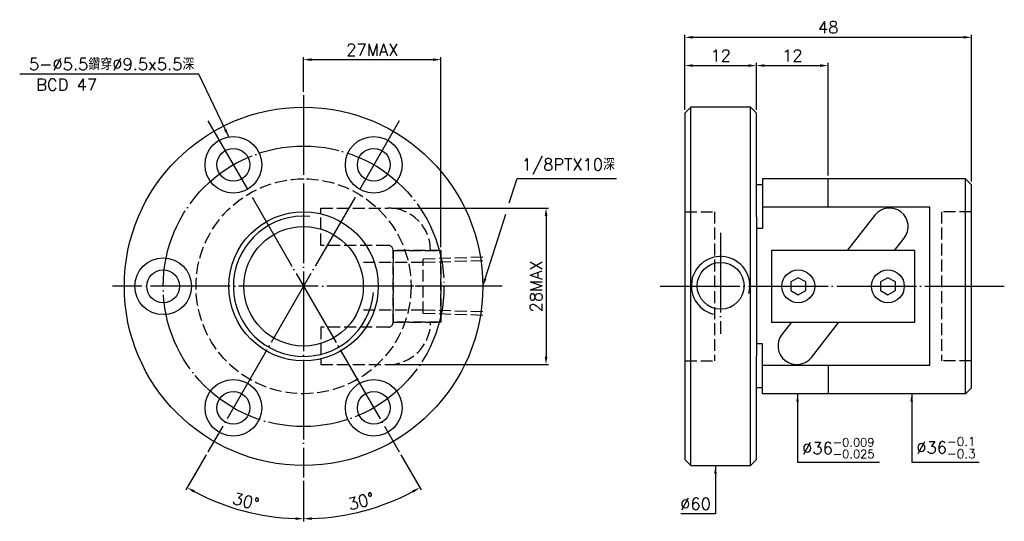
# Model space of a CAD drawing. Header units: millimetres. Extents: x 169 to 334, y 158 to 242.
import ezdxf
from ezdxf.enums import TextEntityAlignment as Align

# ---------------------------------------------------------------- set-up
doc = ezdxf.new("R2010")
doc.units = ezdxf.units.MM
doc.header["$LTSCALE"] = 0.666667
doc.linetypes.add('CENTER', pattern=[22, 20, -1, 0, -1])
doc.linetypes.add('DASHED', pattern=[4, 3, -1])
for name, color, linetype in [('DDVIEW', 7, 'Continuous'), ('NT', 7, 'Continuous'), ('NT-DIM', 2, 'Continuous'), ('SH', 7, 'Continuous'), ('SH-DIM', 2, 'Continuous')]:
    doc.layers.add(name, color=color, linetype=linetype)
doc.styles.add('SIMPLEX', font='simplex.shx', dxfattribs={"bigfont": 'chineset.shx'})
doc.styles.get("Standard").update_dxf_attribs({"font": 'simplex.shx', "bigfont": 'chineset.shx'})
doc.dimstyles.new('ISO-25', dxfattribs={"dimscale": 0.666667, "dimtxt": 3, "dimasz": 2, "dimexe": 0.646, "dimexo": 0.862, "dimgap": 1, "dimtad": 1, "dimdec": 3, "dimdsep": 46, "dimtxsty": 'Standard', "dimcen": 1.5, "dimclrd": 256, "dimclre": 256, "dimclrt": 256, "dimazin": 2, "dimtfac": 1, "dimtdec": 3, "dimtmove": 0, "dimatfit": 3, "dimfxl": 0, "dimtolj": 1, "dimlwd": -1, "dimlwe": -1, "dimarcsym": 0})

# ---------------------------------------------------------------- blocks, each defined once
blk = doc.blocks.new('*D52')
at = {"layer": 'Defpoints', "color": 0}
for p in [(292.18, 234.41), (280.18, 226.43), (292.18, 226.43)]:
    blk.add_point(p, dxfattribs=at)
at = {"layer": 'SH-DIM'}
for p, q in [((280.18, 227.01), (280.18, 234.84)), ((281.51, 234.41), (290.84, 234.41)), ((292.18, 227.01), (292.18, 234.84))]:
    blk.add_line(p, q, dxfattribs=at)
for points in [[(281.51, 234.63), (281.51, 234.18), (280.18, 234.41)], [(290.84, 234.63), (290.84, 234.18), (292.18, 234.41)]]:
    blk.add_solid(points, dxfattribs=at)
at = {"layer": 'SH-DIM', "insert": (286.18, 236.07), "char_height": 2, "attachment_point": 5}
blk.add_mtext('\\A1;12', dxfattribs=at)
blk = doc.blocks.new('*D53')
at = {"layer": 'Defpoints', "color": 0}
for p in [(304.18, 234.41), (292.18, 226.43), (304.18, 215.43)]:
    blk.add_point(p, dxfattribs=at)
at = {"layer": 'SH-DIM'}
for p, q in [((292.18, 227.01), (292.18, 234.84)), ((293.51, 234.41), (302.84, 234.41)), ((304.18, 216.01), (304.18, 234.84))]:
    blk.add_line(p, q, dxfattribs=at)
for points in [[(293.51, 234.63), (293.51, 234.18), (292.18, 234.41)], [(302.84, 234.63), (302.84, 234.18), (304.18, 234.41)]]:
    blk.add_solid(points, dxfattribs=at)
at = {"layer": 'SH-DIM', "insert": (298.18, 236.07), "char_height": 2, "attachment_point": 5}
blk.add_mtext('\\A1;12', dxfattribs=at)
blk = doc.blocks.new('*D54')
at = {"layer": 'Defpoints', "color": 0}
for p in [(328.18, 239.14), (280.18, 226.43), (328.18, 214.43)]:
    blk.add_point(p, dxfattribs=at)
at = {"layer": 'SH-DIM'}
for p, q in [((280.18, 227.01), (280.18, 239.57)), ((281.51, 239.14), (326.84, 239.14)), ((328.18, 215.01), (328.18, 239.57))]:
    blk.add_line(p, q, dxfattribs=at)
for points in [[(281.51, 239.36), (281.51, 238.92), (280.18, 239.14)], [(326.84, 239.36), (326.84, 238.92), (328.18, 239.14)]]:
    blk.add_solid(points, dxfattribs=at)
at = {"layer": 'SH-DIM', "insert": (304.18, 240.81), "char_height": 2, "attachment_point": 5}
blk.add_mtext('\\A1;48', dxfattribs=at)
blk = doc.blocks.new('*D55')
at = {"layer": 'Defpoints', "color": 0}
for p in [(216.37, 229.43), (200.37, 225.14), (232.37, 169.72), (216.37, 165.43), (223.14, 159.09)]:
    blk.add_point(p, dxfattribs=at)
at = {"layer": 'SH-DIM'}
for p, q in [((232.66, 169.22), (236.06, 163.34)), ((216.37, 164.86), (216.37, 158.06))]:
    blk.add_line(p, q, dxfattribs=at)
blk.add_arc((216.37, 197.43), 38.94, 271.9621, 298.0379, dxfattribs=at)
for points in [[(234.57, 163.26), (234.78, 162.87), (235.84, 163.71)], [(217.71, 158.3), (217.7, 158.74), (216.37, 158.5)]]:
    blk.add_solid(points, dxfattribs=at)
at = {"layer": 'SH-DIM', "insert": (226.02, 161.43), "char_height": 2, "attachment_point": 5, "rotation": 15}
blk.add_mtext('\\A1;30°', dxfattribs=at)
blk = doc.blocks.new('*D56')
at = {"layer": 'Defpoints', "color": 0}
for p in [(216.37, 197.43), (200.37, 169.72), (216.37, 165.43), (203.06, 160.84)]:
    blk.add_point(p, dxfattribs=at)
at = {"layer": 'SH-DIM'}
for p, q in [((200.09, 169.22), (196.69, 163.34)), ((216.37, 164.86), (216.37, 158.06))]:
    blk.add_line(p, q, dxfattribs=at)
blk.add_arc((216.37, 197.43), 38.94, 241.9621, 268.0379, dxfattribs=at)
for points in [[(197.96, 162.87), (198.18, 163.26), (196.91, 163.71)], [(215.05, 158.74), (215.04, 158.3), (216.37, 158.5)]]:
    blk.add_solid(points, dxfattribs=at)
at = {"layer": 'SH-DIM', "insert": (206.73, 161.43), "char_height": 2, "attachment_point": 5, "rotation": 345}
blk.add_mtext('\\A1;30°', dxfattribs=at)
blk = doc.blocks.new('*D57')
at = {"layer": 'Defpoints', "color": 0}
for p in [(230.52, 210.54), (230.52, 184.32), (256.96, 184.32)]:
    blk.add_point(p, dxfattribs=at)
at = {"layer": 'SH-DIM'}
for p, q in [((231.09, 210.54), (257.39, 210.54)), ((256.96, 209.21), (256.96, 185.66)), ((231.09, 184.32), (257.39, 184.32))]:
    blk.add_line(p, q, dxfattribs=at)
for points in [[(256.74, 209.21), (257.19, 209.21), (256.96, 210.54)], [(256.74, 185.66), (257.19, 185.66), (256.96, 184.32)]]:
    blk.add_solid(points, dxfattribs=at)
at = {"layer": 'SH-DIM', "insert": (255.3, 197.43), "char_height": 2, "attachment_point": 5, "rotation": 90}
blk.add_mtext('\\A1;28MAX', dxfattribs=at)
blk = doc.blocks.new('*D58')
at = {"layer": 'Defpoints', "color": 0}
for p in [(239.37, 235.4), (216.37, 229.43), (239.37, 203.43)]:
    blk.add_point(p, dxfattribs=at)
at = {"layer": 'SH-DIM'}
for p, q in [((216.37, 230.01), (216.37, 235.83)), ((239.37, 204.01), (239.37, 235.83)), ((217.71, 235.4), (238.04, 235.4))]:
    blk.add_line(p, q, dxfattribs=at)
for points in [[(217.71, 235.62), (217.71, 235.17), (216.37, 235.4)], [(238.04, 235.62), (238.04, 235.17), (239.37, 235.4)]]:
    blk.add_solid(points, dxfattribs=at)
at = {"layer": 'SH-DIM', "insert": (227.87, 237.06), "char_height": 2, "attachment_point": 5}
blk.add_mtext('\\A1;27MAX', dxfattribs=at)

msp = doc.modelspace()

# ---------------------------------------------------------------- linework, layer by layer
at = {"layer": 'DDVIEW', "color": 3, "linetype": 'CENTER'}
for p, q in [((216.3746, 229.4315), (216.3746, 165.4315)), ((232.3746, 225.1443), (200.3746, 169.7187)), ((200.3746, 225.1443), (232.3746, 169.7187)), ((248.3746, 197.4315), (184.3746, 197.4315)), ((249.6173, 197.4315), (223.1319, 197.4315))]:
    msp.add_line(p, q, dxfattribs=at)
at = {"layer": 'DDVIEW', "color": 1, "linetype": 'DASHED'}
for p, q in [((219.2848, 204.291), (219.2848, 210.541)), ((219.2848, 210.541), (230.5151, 210.541)), ((230.5151, 204.291), (219.2848, 204.291)), ((231.3746, 203.4315), (239.3746, 203.4315)), ((231.3746, 191.4315), (231.3746, 203.4315)), ((239.3746, 203.4315), (231.3746, 203.4315)), ((231.3746, 203.4315), (231.3746, 191.4315)), ((239.3746, 203.4315), (239.3746, 191.4315)), ((239.3746, 191.4315), (239.3746, 203.4315)), ((239.3746, 191.4315), (231.3746, 191.4315)), ((231.3746, 191.4315), (239.3746, 191.4315)), ((230.5151, 190.572), (219.2848, 190.572)), ((219.2848, 190.572), (219.2848, 184.322)), ((219.2848, 184.322), (230.5151, 184.322))]:
    msp.add_line(p, q, dxfattribs=at)
at = {"layer": 'DDVIEW', "color": 255, "linetype": 'Continuous'}
for centre, radius in [((216.3746, 197.4315), 30), ((204.6246, 217.7831), 4.75), ((228.1246, 217.7831), 4.75), ((204.6246, 217.7831), 2.75), ((228.1246, 217.7831), 2.75), ((216.3746, 197.4315), 12.5), ((216.3746, 197.4315), 10), ((192.8746, 197.4315), 4.75), ((192.8746, 197.4315), 2.75), ((204.6246, 177.0799), 4.75), ((228.1246, 177.0799), 4.75), ((204.6246, 177.0799), 2.75), ((228.1246, 177.0799), 2.75)]:
    msp.add_circle(centre, radius, dxfattribs=at)
at = {"layer": 'DDVIEW', "color": 3, "linetype": 'CENTER'}
msp.add_circle((216.3746, 197.4315), 23.5, dxfattribs=at)
at = {"layer": 'DDVIEW', "color": 1, "linetype": 'DASHED'}
msp.add_circle((216.3746, 197.4315), 18, dxfattribs=at)
for centre, radius, start, end in [((230.5151, 203.4315), 7.1095, 0, 90), ((230.5151, 203.4315), 0.8595, 0, 90), ((230.5151, 191.4315), 0.8595, 270, 0), ((230.5151, 191.4315), 7.1095, 270, 0)]:
    msp.add_arc(centre, radius, start, end, dxfattribs=at)
at = {"layer": 'DDVIEW', "color": 5, "linetype": 'Continuous'}
msp.add_arc((216.3746, 197.4315), 11.75, 85, 355, dxfattribs=at)
at = {"layer": 'NT'}
for p, q in [((281.1761, 227.4315), (280.1761, 226.4315)), ((280.1761, 226.4315), (280.1761, 168.4315)), ((291.1761, 227.4315), (281.1761, 227.4315)), ((281.1761, 167.4315), (281.1761, 227.4315)), ((292.1761, 226.4315), (291.1761, 227.4315)), ((291.1761, 167.4315), (291.1761, 227.4315)), ((292.1761, 209.0934), (292.1761, 226.4315)), ((293.1761, 214.4315), (292.1761, 214.4315)), ((327.1761, 215.4315), (293.1761, 215.4315)), ((293.1761, 215.4315), (293.1761, 207.0934)), ((304.1761, 210.6603), (304.1761, 215.4315)), ((328.1761, 214.4315), (327.1761, 215.4315)), ((327.1761, 179.4315), (327.1761, 215.4315)), ((328.1761, 180.4315), (328.1761, 214.4315)), ((321.1761, 210.6603), (293.1761, 210.6603)), ((311.981, 209.3354), (307.386, 203.4315)), ((321.1761, 184.2028), (321.1761, 210.6603)), ((292.1761, 209.0934), (292.1761, 185.7696)), ((293.1761, 208.6603), (293.1761, 207.0934)), ((293.1761, 207.0934), (292.1761, 207.0934)), ((315.3059, 203.4315), (316.9132, 205.4966)), ((318.6761, 203.4315), (294.6761, 203.4315)), ((294.6761, 203.4315), (294.6761, 191.4315)), ((318.6761, 191.4315), (318.6761, 203.4315)), ((294.6761, 191.4315), (318.6761, 191.4315)), ((298.0463, 191.4315), (296.439, 189.3664)), ((301.3712, 185.5276), (305.9662, 191.4315)), ((293.1761, 187.7696), (292.1761, 187.7696)), ((293.1761, 179.4315), (293.1761, 187.7696)), ((293.1761, 186.2028), (293.1761, 187.7696)), ((292.1761, 168.4315), (292.1761, 185.7696)), ((293.1761, 184.2028), (321.1761, 184.2028)), ((304.1761, 184.2028), (304.1761, 179.4315)), ((293.1761, 180.4315), (292.1761, 180.4315)), ((328.1761, 180.4315), (327.1761, 179.4315)), ((327.1761, 179.4315), (293.1761, 179.4315)), ((280.1761, 168.4315), (281.1761, 167.4315)), ((291.1761, 167.4315), (292.1761, 168.4315)), ((281.1761, 167.4315), (291.1761, 167.4315))]:
    msp.add_line(p, q, dxfattribs=at)
at = {"layer": 'NT', "color": 1, "linetype": 'DASHED'}
for p, q in [((280.1761, 209.9315), (285.1761, 209.9315)), ((285.1761, 209.9315), (285.1761, 184.9315)), ((323.1761, 209.9315), (323.1761, 184.9315)), ((328.1761, 209.9315), (323.1761, 209.9315)), ((280.1761, 184.9315), (285.1761, 184.9315)), ((328.1761, 184.9315), (323.1761, 184.9315))]:
    msp.add_line(p, q, dxfattribs=at)
at = {"layer": 'NT', "color": 7, "linetype": 'Continuous'}
for points in [[(299.1761, 198.8749), (297.9261, 198.1532), (297.9261, 196.7098), (299.1761, 195.9881), (300.4261, 196.7098), (300.4261, 198.1532)], [(314.1761, 198.8749), (312.9261, 198.1532), (312.9261, 196.7098), (314.1761, 195.9881), (315.4261, 196.7098), (315.4261, 198.1532)]]:
    msp.add_lwpolyline(points, close=True, dxfattribs=at)
at = {"layer": 'NT', "color": 255}
msp.add_circle((286.1761, 197.5196), 3.92, dxfattribs=at)
at = {"layer": 'NT', "color": 7, "linetype": 'Continuous'}
for centre in [(299.1761, 197.4315), (314.1761, 197.4315)]:
    msp.add_circle(centre, 2.75, dxfattribs=at)
at = {"layer": 'NT'}
for centre, start, end in [((314.4471, 207.416), 322.10615, 142.10615), ((298.9051, 187.447), 142.10615, 322.10615)]:
    msp.add_arc(centre, 3.125, start, end, dxfattribs=at)
at = {"layer": 'NT', "color": 5}
msp.add_arc((286.1761, 197.5196), 4.9, 345, 255, dxfattribs=at)
at = {"layer": 'SH', "color": 3, "linetype": 'CENTER'}
for p, q in [((286.1761, 206.3627), (286.1761, 189.4914)), ((276.0802, 197.4315), (333.663, 197.4315))]:
    msp.add_line(p, q, dxfattribs=at)
at = {"layer": 'SH-DIM', "color": 1, "linetype": 'DASHED'}
for p, q in [((236.3795, 201.4021), (226.3795, 201.4021)), ((246.3746, 202.2955), (236.3795, 201.9831)), ((236.3795, 192.8799), (236.3795, 201.9831)), ((246.3746, 201.7145), (236.3795, 201.4021)), ((236.3795, 193.4609), (226.3795, 193.4609)), ((246.3746, 193.1485), (236.3795, 193.4609)), ((246.3746, 192.5675), (236.3795, 192.8799))]:
    msp.add_line(p, q, dxfattribs=at)
at = {"layer": 'SH-DIM'}
for points in [[(250.8038, 211.3952), (252.1067, 215.5029), (252.2067, 215.5029), (268.7781, 215.5029)], [(246.7777, 198.7024), (250.2107, 209.5256)]]:
    msp.add_lwpolyline(points, dxfattribs=at)
msp.add_solid([(246.9896, 198.6353), (246.3746, 197.4315), (246.5659, 198.7696)], dxfattribs=at)

# ---------------------------------------------------------------- texts
at = {"layer": 'NT-DIM', "style": 'SIMPLEX'}
msp.add_text('BCD 47', height=2, dxfattribs=at).set_placement((176.7213, 232.2115), align=Align.TOP_CENTER)
at = {"layer": 'NT-DIM', "char_height": 2}
for s, insert, attachment_point in [('5-%%C5.5鑽穿%%C9.5x5.5深', (198.0956, 233.6419), 9), ('\\A1;%%C36{\\H0.7x;\\S-0.009^ -0.025;}', (299.8258, 168.6424), 7), ('\\A1;%%C36{\\H0.735x;\\S-0.1^ -0.3;}', (318.9305, 168.656), 7)]:
    msp.add_mtext(s, dxfattribs=dict(at, insert=insert, attachment_point=attachment_point))
at = {"layer": 'SH-DIM', "char_height": 2}
for s, insert, attachment_point in [('\\A1;1/8PTX10深', (252.8733, 216.1695), 7), ('\\A1;\\A1;\\A1;%%C60', (284.5526, 159.9829), 9)]:
    msp.add_mtext(s, dxfattribs=dict(at, insert=insert, attachment_point=attachment_point))

# ---------------------------------------------------------------- dimensions: what is measured, and where the dimension line sits
at = {"layer": 'SH-DIM'}
dim = msp.add_linear_dim(base=(328.1761, 239.1419), p1=(280.1761, 226.4315), p2=(328.1761, 214.4315), dimstyle='ISO-25', dxfattribs=at)
dim.commit()
dim.dimension.update_dxf_attribs({"geometry": '*D54', "text_midpoint": (304.1761, 239.1419), "dimtype": 160})
dim = msp.add_linear_dim(base=(239.3746, 235.3952), p1=(216.3746, 229.4315), p2=(239.3746, 203.4315), text='27MAX', dimstyle='ISO-25', dxfattribs=at)
dim.commit()
dim.dimension.update_dxf_attribs({"geometry": '*D58', "text_midpoint": (227.8746, 237.0619)})
dim = msp.add_linear_dim(base=(292.1761, 234.4061), p1=(280.1761, 226.4315), p2=(292.1761, 226.4315), dimstyle='ISO-25', dxfattribs=at)
dim.commit()
dim.dimension.update_dxf_attribs({"geometry": '*D52', "text_midpoint": (286.1761, 236.0728)})
dim = msp.add_linear_dim(base=(304.1761, 234.4061), p1=(292.1761, 226.4315), p2=(304.1761, 215.4315), dimstyle='ISO-25', override={"dimtmove": 1}, dxfattribs=at)
dim.commit()
dim.dimension.update_dxf_attribs({"geometry": '*D53', "text_midpoint": (298.1761, 236.0728)})
dim = msp.add_angular_dim_2l(base=(223.1358, 159.087), line1=((216.3746, 229.4315), (216.3746, 165.4315)), line2=((200.3746, 225.1443), (232.3746, 169.7187)), dimstyle='ISO-25', dxfattribs=at)
dim.commit()
dim.dimension.update_dxf_attribs({"geometry": '*D55', "text_midpoint": (226.0206, 161.4321)})
dim = msp.add_linear_dim(base=(256.9638, 184.322), p1=(230.5151, 210.541), p2=(230.5151, 184.322), angle=90, text='28MAX', dimstyle='ISO-25', dxfattribs=at)
dim.commit()
dim.dimension.update_dxf_attribs({"geometry": '*D57', "text_midpoint": (255.2972, 197.4315)})
dim = msp.add_angular_dim_3p(base=(203.0577, 160.8436), center=(216.3746, 197.4315), p1=(216.3746, 165.4315), p2=(200.3746, 169.7187), dimstyle='ISO-25', override={"dimtmove": 1}, dxfattribs=at)
dim.commit()
dim.dimension.update_dxf_attribs({"geometry": '*D56', "text_midpoint": (206.7286, 161.4321)})

# ---------------------------------------------------------------- leaders
at = {"layer": 'NT-DIM', "annotation_type": 0, "has_hookline": 1}
for points, hookline_direction, text_width in [([(203.8471, 222.469), (198.8623, 232.9753), (198.7623, 232.9753)], 1, 29.2381), ([(299.0592, 179.4315), (299.0592, 167.9757), (299.1592, 167.9757)], 0, 12.9524), ([(318.1638, 179.4315), (318.1638, 167.9893), (318.2638, 167.9893)], 0, 10.519)]:
    msp.add_leader(points, dimstyle='ISO-25', dxfattribs=dict(at, hookline_direction=hookline_direction, text_width=text_width))
at = {"layer": 'SH-DIM', "annotation_type": 0, "has_hookline": 1, "hookline_direction": 1, "text_width": 5.0476}
msp.add_leader([(285.3192, 167.3672), (285.3192, 159.3163), (285.2192, 159.3163)], dimstyle='ISO-25', dxfattribs=at)

doc.saveas('drawing.dxf')
